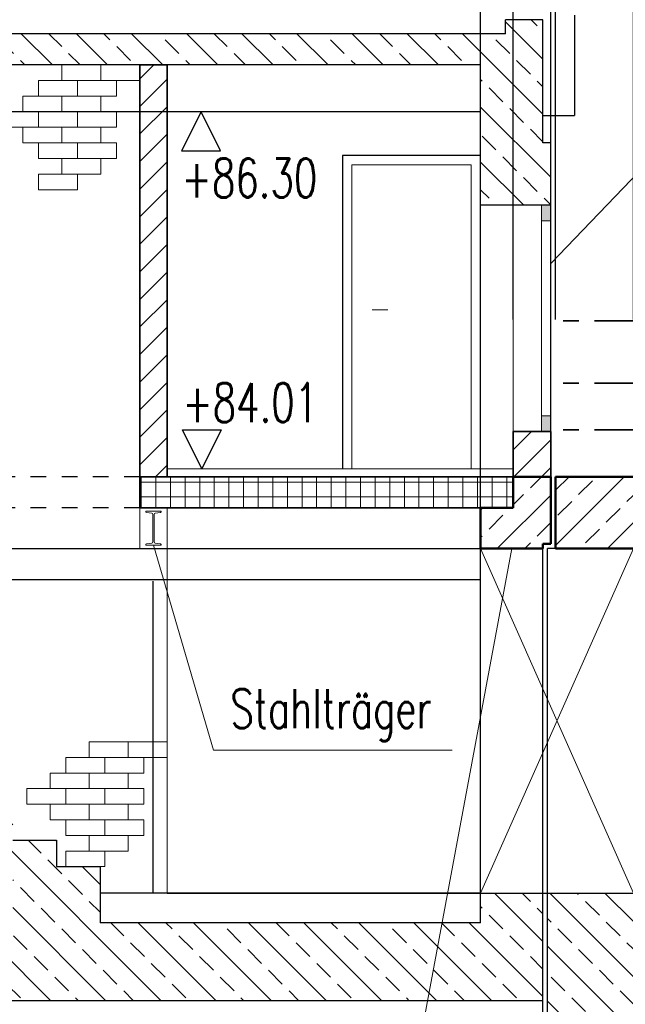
# Model space of a CAD drawing. Header units: millimetres. Extents: x 716 to 905, y 893 to 977.
# Tile 7 of 43: x 750.97 to 754.85, y 957.03 to 963.34. Entities that reach past the tile are written whole.
import ezdxf

# ---------------------------------------------------------------- set-up
doc = ezdxf.new("R2010")
doc.units = ezdxf.units.MM
doc.header["$MEASUREMENT"] = 0
doc.linetypes.add('STRL1', pattern=[0.18, 0.1, -0.08])
doc.linetypes.add('STRP1', pattern=[0.46, 0.25, -0.08, 0.05, -0.08])
for name, color, linetype in [('$AUDIT-BAD-LAYER', 7, 'Continuous'), ('HTSV_P1_BEMA_KONS_X04', 7, 'Continuous'), ('HTSV_P1_PLAN_HKOT', 7, 'Continuous')]:
    doc.layers.add(name, color=color, linetype=linetype)
for name, color, linetype, lineweight in [('HTSV_AC_BFBA_ESTR_G01', 82, 'Continuous', 18), ('HTSV_AC_EGEL_STAL_L03', 20, 'STRP1', 35), ('HTSV_AC_FENS_ALLG_S00', 213, 'Continuous', 13), ('HTSV_AC_FENS_ALLG_T00', 213, 'Continuous', 13), ('HTSV_AC_TUER_ALLG_A00', 213, 'Continuous', 13), ('HTSV_BT_EINB_BTEC_G00', 53, 'Continuous', 13), ('HTSV_BT_EINB_BTEC_G03', 60, 'Continuous', 35), ('HTSV_BT_EINB_BTEC_S00', 53, 'Continuous', 13), ('HTSV_BT_EINB_BTEC_T00', 53, 'Continuous', 13), ('HTSV_BT_EINB_BTEC_T02', 52, 'Continuous', 25), ('HTSV_BT_EINB_BTEC_V02', 52, 'STRL1', 25), ('HTSV_BT_WABB_ALLG_S00', 213, 'Continuous', 13), ('HTSV_BT_WAND_ALMW_A01', 242, 'Continuous', 18), ('HTSV_BT_WAND_ALMW_G03', 20, 'Continuous', 35), ('HTSV_BT_WAND_ALMW_S00', 13, 'Continuous', 13), ('HTSV_BT_WAND_DAEM_A02', 52, 'Continuous', 25), ('HTSV_BT_WAND_STBT_G05', 90, 'Continuous', 50), ('HTSV_BT_WAND_STBT_S00', 93, 'Continuous', 13), ('HTSV_BT_WAND_STBT_T00', 93, 'Continuous', 13), ('HTSV_BT_WBES_ALMW_A02', 12, 'Continuous', 25), ('HTSV_MT_MASH_GEBL_A01', 122, 'Continuous', 18)]:
    doc.layers.add(name, color=color, linetype=linetype, lineweight=lineweight)
doc.styles.add('HTSV', font='romans.shx', dxfattribs={"width": 0.7, "bigfont": 'htsv_01.shx'})
doc.styles.add('HTSV_KONS_BEMASS', font='romans.shx', dxfattribs={"width": 0.7, "bigfont": 'htsv_01.shx'})
doc.styles.get("Standard").update_dxf_attribs({"font": 'romans.shx', "width": 0.8})
doc.dimstyles.new('HTSV_KONS_04', dxfattribs={"dimtxt": 0.25, "dimasz": 0.18, "dimexe": 0.252, "dimexo": 0.0625, "dimgap": 0.1, "dimtad": 1, "dimdec": 3, "dimzin": 4, "dimdsep": 46, "dimtxsty": 'HTSV_KONS_BEMASS', "dimblk": 'ARCHTICK', "dimcen": 0.09, "dimdle": 0.252, "dimclrd": 7, "dimclre": 7, "dimclrt": 7, "dimadec": 0, "dimazin": 0, "dimtfac": 1, "dimtdec": 4, "dimtix": 1, "dimtmove": 2, "dimatfit": 3, "dimfxl": 0, "dimtvp": 1, "dimtolj": 1, "dimtzin": 0, "dimarcsym": 0})
pattern_1 = [(45, (-50, 0), (-0.176776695, 0.176776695), []), (45, (-49.82322, 0), (-0.176776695, 0.176776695), [0.125, -0.0625])]
pattern_2 = [(45, (-50, 0), (-0.088388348, 0.088388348), [])]
pattern_3 = [(135, (-50, 0), (-0.176776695, -0.176776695), []), (135, (-50, 0.17678), (-0.176776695, -0.176776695), [0.125, -0.0625])]

# ---------------------------------------------------------------- blocks, each defined once
blk = doc.blocks.new('HTSVKS2F')
at = {"color": 0, "linetype": 'ByBlock'}
for p, q in [((0, 0), (-0.5, 1)), ((-0.5, 1), (0.5, 1)), ((0.5, 1), (0, 0))]:
    blk.add_line(p, q, dxfattribs=at)
blk.add_attdef('HKTXT', (-0.5, 1.2), '', height=0.4, dxfattribs=at)
blk = doc.blocks.new('_ArchTick')
at = {"layer": 'HTSV_MT_MASH_GEBL_A01', "color": 0, "const_width": 0.15}
blk.add_lwpolyline([(-0.5, -0.5), (0.5, 0.5)], dxfattribs=at)
blk = doc.blocks.new('*D22')
at = {"layer": 'Defpoints', "color": 0}
for p in [(754.906, 974), (754.906, 960.4105), (757.106, 960.4105)]:
    blk.add_point(p, dxfattribs=at)
at = {"layer": 'HTSV_P1_BEMA_KONS_X04', "color": 7, "lineweight": -2}
for p, q in [((754.906, 961.4185), (754.906, 974.252)), ((757.106, 961.4185), (757.106, 974.252)), ((757.358, 974), (754.654, 974))]:
    blk.add_line(p, q, dxfattribs=at)
at = {"layer": 'HTSV_P1_BEMA_KONS_X04', "color": 7, "lineweight": -2, "xscale": 0.18, "yscale": 0.18, "zscale": 0.18, "rotation": 180}
blk.add_blockref('_ArchTick', (754.906, 974), dxfattribs=at)
at = {"layer": 'HTSV_P1_BEMA_KONS_X04', "color": 7, "lineweight": -2, "xscale": 0.18, "yscale": 0.18, "zscale": 0.18}
blk.add_blockref('_ArchTick', (757.106, 974), dxfattribs=at)
at = {"layer": 'HTSV_P1_BEMA_KONS_X04', "color": 7, "insert": (756.006, 974.225), "char_height": 0.25, "attachment_point": 5, "style": 'HTSV_KONS_BEMASS'}
blk.add_mtext('\\A1;2.200', dxfattribs=at)
blk = doc.blocks.new('*D23')
at = {"layer": 'Defpoints', "color": 0}
for p in [(754.406, 974), (754.406, 960.4105), (754.906, 960.4105)]:
    blk.add_point(p, dxfattribs=at)
at = {"layer": 'HTSV_P1_BEMA_KONS_X04', "color": 7, "lineweight": -2}
for p, q in [((754.406, 961.4185), (754.406, 974.252)), ((754.906, 961.4185), (754.906, 974.252)), ((754.406, 974), (754.226, 974)), ((754.906, 974), (754.406, 974)), ((754.906, 974), (755.086, 974))]:
    blk.add_line(p, q, dxfattribs=at)
at = {"layer": 'HTSV_P1_BEMA_KONS_X04', "color": 7, "lineweight": -2, "xscale": 0.18, "yscale": 0.18, "zscale": 0.18}
blk.add_blockref('_ArchTick', (754.406, 974), dxfattribs=at)
at = {"layer": 'HTSV_P1_BEMA_KONS_X04', "color": 7, "lineweight": -2, "xscale": 0.18, "yscale": 0.18, "zscale": 0.18, "rotation": 180}
blk.add_blockref('_ArchTick', (754.906, 974), dxfattribs=at)
at = {"layer": 'HTSV_P1_BEMA_KONS_X04', "color": 7, "insert": (754.656, 974.225), "char_height": 0.25, "attachment_point": 5, "style": 'HTSV_KONS_BEMASS'}
blk.add_mtext('\\A1;.500', dxfattribs=at)
blk = doc.blocks.new('*D24')
at = {"layer": 'Defpoints', "color": 0}
for p in [(754.376, 974), (754.376, 960.4105), (754.406, 960.4105)]:
    blk.add_point(p, dxfattribs=at)
at = {"layer": 'HTSV_P1_BEMA_KONS_X04', "color": 7, "lineweight": -2}
for p, q in [((754.376, 961.4185), (754.376, 974.252)), ((754.406, 961.4185), (754.406, 974.252)), ((754.376, 974), (754.196, 974)), ((754.406, 974), (754.376, 974)), ((754.406, 974), (754.586, 974))]:
    blk.add_line(p, q, dxfattribs=at)
at = {"layer": 'HTSV_P1_BEMA_KONS_X04', "color": 7, "lineweight": -2, "xscale": 0.18, "yscale": 0.18, "zscale": 0.18}
blk.add_blockref('_ArchTick', (754.376, 974), dxfattribs=at)
at = {"layer": 'HTSV_P1_BEMA_KONS_X04', "color": 7, "lineweight": -2, "xscale": 0.18, "yscale": 0.18, "zscale": 0.18, "rotation": 180}
blk.add_blockref('_ArchTick', (754.406, 974), dxfattribs=at)
at = {"layer": 'HTSV_P1_BEMA_KONS_X04', "color": 7, "insert": (754.3708, 973.5604), "char_height": 0.25, "attachment_point": 5, "style": 'HTSV_KONS_BEMASS'}
blk.add_mtext('\\A1;.030', dxfattribs=at)
blk = doc.blocks.new('*D25')
at = {"layer": 'Defpoints', "color": 0}
for p in [(754.136, 974), (754.136, 960.4105), (754.376, 960.4105)]:
    blk.add_point(p, dxfattribs=at)
at = {"layer": 'HTSV_P1_BEMA_KONS_X04', "color": 7, "lineweight": -2}
for p, q in [((754.136, 961.4185), (754.136, 974.252)), ((754.376, 961.4185), (754.376, 974.252)), ((754.136, 974), (753.956, 974)), ((754.376, 974), (754.136, 974)), ((754.376, 974), (754.556, 974))]:
    blk.add_line(p, q, dxfattribs=at)
at = {"layer": 'HTSV_P1_BEMA_KONS_X04', "color": 7, "lineweight": -2, "xscale": 0.18, "yscale": 0.18, "zscale": 0.18}
blk.add_blockref('_ArchTick', (754.136, 974), dxfattribs=at)
at = {"layer": 'HTSV_P1_BEMA_KONS_X04', "color": 7, "lineweight": -2, "xscale": 0.18, "yscale": 0.18, "zscale": 0.18, "rotation": 180}
blk.add_blockref('_ArchTick', (754.376, 974), dxfattribs=at)
at = {"layer": 'HTSV_P1_BEMA_KONS_X04', "color": 7, "insert": (754.256, 974.225), "char_height": 0.25, "attachment_point": 5, "style": 'HTSV_KONS_BEMASS'}
blk.add_mtext('\\A1;.240', dxfattribs=at)
blk = doc.blocks.new('*D26')
at = {"layer": 'Defpoints', "color": 0}
for p in [(753.926, 974), (754.136, 960.4105), (753.926, 960.2105)]:
    blk.add_point(p, dxfattribs=at)
at = {"layer": 'HTSV_P1_BEMA_KONS_X04', "color": 7, "lineweight": -2}
for p, q in [((753.926, 961.2185), (753.926, 974.252)), ((754.136, 961.4185), (754.136, 974.252)), ((754.388, 974), (753.674, 974))]:
    blk.add_line(p, q, dxfattribs=at)
at = {"layer": 'HTSV_P1_BEMA_KONS_X04', "color": 7, "lineweight": -2, "xscale": 0.18, "yscale": 0.18, "zscale": 0.18, "rotation": 180}
blk.add_blockref('_ArchTick', (753.926, 974), dxfattribs=at)
at = {"layer": 'HTSV_P1_BEMA_KONS_X04', "color": 7, "lineweight": -2, "xscale": 0.18, "yscale": 0.18, "zscale": 0.18}
blk.add_blockref('_ArchTick', (754.136, 974), dxfattribs=at)
at = {"layer": 'HTSV_P1_BEMA_KONS_X04', "color": 7, "insert": (753.6069, 974.2323), "char_height": 0.25, "attachment_point": 5, "style": 'HTSV_KONS_BEMASS'}
blk.add_mtext('\\A1;.210', dxfattribs=at)
blk = doc.blocks.new('*D27')
at = {"layer": 'Defpoints', "color": 0}
for p in [(746.426, 974), (746.426, 960.2105), (753.926, 960.2105)]:
    blk.add_point(p, dxfattribs=at)
at = {"layer": 'HTSV_P1_BEMA_KONS_X04', "color": 7, "lineweight": -2}
for p, q in [((746.426, 961.2185), (746.426, 974.252)), ((753.926, 961.2185), (753.926, 974.252)), ((754.178, 974), (746.174, 974))]:
    blk.add_line(p, q, dxfattribs=at)
at = {"layer": 'HTSV_P1_BEMA_KONS_X04', "color": 7, "lineweight": -2, "xscale": 0.18, "yscale": 0.18, "zscale": 0.18, "rotation": 180}
blk.add_blockref('_ArchTick', (746.426, 974), dxfattribs=at)
at = {"layer": 'HTSV_P1_BEMA_KONS_X04', "color": 7, "lineweight": -2, "xscale": 0.18, "yscale": 0.18, "zscale": 0.18}
blk.add_blockref('_ArchTick', (753.926, 974), dxfattribs=at)
at = {"layer": 'HTSV_P1_BEMA_KONS_X04', "color": 7, "insert": (750.176, 974.225), "char_height": 0.25, "attachment_point": 5, "style": 'HTSV_KONS_BEMASS'}
blk.add_mtext('\\A1;7.500', dxfattribs=at)
blk = doc.blocks.new('*D31')
at = {"layer": 'Defpoints', "color": 0}
for p in [(746.426, 957.5505), (753.926, 957.5505), (753.926, 952)]:
    blk.add_point(p, dxfattribs=at)
at = {"layer": 'HTSV_P1_BEMA_KONS_X04', "color": 7, "lineweight": -2}
for p, q in [((746.426, 956.5425), (746.426, 951.748)), ((753.926, 956.5425), (753.926, 951.748)), ((746.174, 952), (754.178, 952))]:
    blk.add_line(p, q, dxfattribs=at)
at = {"layer": 'HTSV_P1_BEMA_KONS_X04', "color": 7, "lineweight": -2, "xscale": 0.18, "yscale": 0.18, "zscale": 0.18, "rotation": 180}
blk.add_blockref('_ArchTick', (746.426, 952), dxfattribs=at)
at = {"layer": 'HTSV_P1_BEMA_KONS_X04', "color": 7, "lineweight": -2, "xscale": 0.18, "yscale": 0.18, "zscale": 0.18}
blk.add_blockref('_ArchTick', (753.926, 952), dxfattribs=at)
at = {"layer": 'HTSV_P1_BEMA_KONS_X04', "color": 7, "insert": (750.176, 952.225), "char_height": 0.25, "attachment_point": 5, "style": 'HTSV_KONS_BEMASS'}
blk.add_mtext('\\A1;7.500', dxfattribs=at)
blk = doc.blocks.new('*D32')
at = {"layer": 'Defpoints', "color": 0}
for p in [(754.326, 957.7405), (753.926, 957.5505), (754.326, 952)]:
    blk.add_point(p, dxfattribs=at)
at = {"layer": 'HTSV_P1_BEMA_KONS_X04', "color": 7, "lineweight": -2}
for p, q in [((754.326, 956.7325), (754.326, 951.748)), ((753.926, 956.5425), (753.926, 951.748)), ((753.926, 952), (753.746, 952)), ((753.926, 952), (754.326, 952)), ((754.326, 952), (754.506, 952))]:
    blk.add_line(p, q, dxfattribs=at)
at = {"layer": 'HTSV_P1_BEMA_KONS_X04', "color": 7, "lineweight": -2, "xscale": 0.18, "yscale": 0.18, "zscale": 0.18}
blk.add_blockref('_ArchTick', (753.926, 952), dxfattribs=at)
at = {"layer": 'HTSV_P1_BEMA_KONS_X04', "color": 7, "lineweight": -2, "xscale": 0.18, "yscale": 0.18, "zscale": 0.18, "rotation": 180}
blk.add_blockref('_ArchTick', (754.326, 952), dxfattribs=at)
at = {"layer": 'HTSV_P1_BEMA_KONS_X04', "color": 7, "insert": (754.126, 952.225), "char_height": 0.25, "attachment_point": 5, "style": 'HTSV_KONS_BEMASS'}
blk.add_mtext('\\A1;.400', dxfattribs=at)
blk = doc.blocks.new('*D33')
at = {"layer": 'Defpoints', "color": 0}
for p in [(754.326, 957.7405), (754.356, 957.7405), (754.356, 952)]:
    blk.add_point(p, dxfattribs=at)
at = {"layer": 'HTSV_P1_BEMA_KONS_X04', "color": 7, "lineweight": -2}
for p, q in [((754.326, 956.7325), (754.326, 951.748)), ((754.356, 956.7325), (754.356, 951.748)), ((754.326, 952), (754.146, 952)), ((754.326, 952), (754.356, 952)), ((754.356, 952), (754.536, 952))]:
    blk.add_line(p, q, dxfattribs=at)
at = {"layer": 'HTSV_P1_BEMA_KONS_X04', "color": 7, "lineweight": -2, "xscale": 0.18, "yscale": 0.18, "zscale": 0.18}
blk.add_blockref('_ArchTick', (754.326, 952), dxfattribs=at)
at = {"layer": 'HTSV_P1_BEMA_KONS_X04', "color": 7, "lineweight": -2, "xscale": 0.18, "yscale": 0.18, "zscale": 0.18, "rotation": 180}
blk.add_blockref('_ArchTick', (754.356, 952), dxfattribs=at)
at = {"layer": 'HTSV_P1_BEMA_KONS_X04', "color": 7, "insert": (754.3369, 951.4351), "char_height": 0.25, "attachment_point": 5, "style": 'HTSV_KONS_BEMASS'}
blk.add_mtext('\\A1;.030', dxfattribs=at)
blk = doc.blocks.new('*D34')
at = {"layer": 'Defpoints', "color": 0}
for p in [(754.356, 957.7405), (754.906, 957.2405), (754.906, 952)]:
    blk.add_point(p, dxfattribs=at)
at = {"layer": 'HTSV_P1_BEMA_KONS_X04', "color": 7, "lineweight": -2}
for p, q in [((754.356, 956.7325), (754.356, 951.748)), ((754.906, 956.2325), (754.906, 951.748)), ((754.356, 952), (754.176, 952)), ((754.356, 952), (754.906, 952)), ((754.906, 952), (755.086, 952))]:
    blk.add_line(p, q, dxfattribs=at)
at = {"layer": 'HTSV_P1_BEMA_KONS_X04', "color": 7, "lineweight": -2, "xscale": 0.18, "yscale": 0.18, "zscale": 0.18}
blk.add_blockref('_ArchTick', (754.356, 952), dxfattribs=at)
at = {"layer": 'HTSV_P1_BEMA_KONS_X04', "color": 7, "lineweight": -2, "xscale": 0.18, "yscale": 0.18, "zscale": 0.18, "rotation": 180}
blk.add_blockref('_ArchTick', (754.906, 952), dxfattribs=at)
at = {"layer": 'HTSV_P1_BEMA_KONS_X04', "color": 7, "insert": (754.631, 952.225), "char_height": 0.25, "attachment_point": 5, "style": 'HTSV_KONS_BEMASS'}
blk.add_mtext('\\A1;.550', dxfattribs=at)
blk = doc.blocks.new('*D35')
at = {"layer": 'Defpoints', "color": 0}
for p in [(754.906, 957.2405), (757.106, 957.2405), (757.106, 952)]:
    blk.add_point(p, dxfattribs=at)
at = {"layer": 'HTSV_P1_BEMA_KONS_X04', "color": 7, "lineweight": -2}
for p, q in [((754.906, 956.2325), (754.906, 951.748)), ((757.106, 956.2325), (757.106, 951.748)), ((754.654, 952), (757.358, 952))]:
    blk.add_line(p, q, dxfattribs=at)
at = {"layer": 'HTSV_P1_BEMA_KONS_X04', "color": 7, "lineweight": -2, "xscale": 0.18, "yscale": 0.18, "zscale": 0.18, "rotation": 180}
blk.add_blockref('_ArchTick', (754.906, 952), dxfattribs=at)
at = {"layer": 'HTSV_P1_BEMA_KONS_X04', "color": 7, "lineweight": -2, "xscale": 0.18, "yscale": 0.18, "zscale": 0.18}
blk.add_blockref('_ArchTick', (757.106, 952), dxfattribs=at)
at = {"layer": 'HTSV_P1_BEMA_KONS_X04', "color": 7, "insert": (756.006, 952.225), "char_height": 0.25, "attachment_point": 5, "style": 'HTSV_KONS_BEMASS'}
blk.add_mtext('\\A1;2.200', dxfattribs=at)
blk = doc.blocks.new('tuer885201')
for p, q in [((0.885, 2.01), (0, 2.01)), ((0, 0), (0, 2.01)), ((0.885, 0), (0.885, 2.01)), ((0.825, 1.95), (0.06, 1.95)), ((0.06, 0), (0.06, 1.95)), ((0.825, 0), (0.825, 1.95)), ((0.29, 1.02), (0.19, 1.02)), ((0.885, 0), (0, 0))]:
    blk.add_line(p, q)
blk = doc.blocks.new('HTSV_STAP_IXX_XTD_220')
at = {"color": 0, "linetype": 'ByBlock'}
blk.add_lwpolyline([(0.049, 0), (0.049, 0.0045, 0.374036), (0.0448, 0.0094), (0.011, 0.0141, -0.374036), (0.0041, 0.0221), (0.0041, 0.1979, -0.374036), (0.011, 0.2059), (0.0448, 0.2106, 0.374036), (0.049, 0.2155), (0.049, 0.22), (-0.049, 0.22), (-0.049, 0.2155, 0.374036), (-0.0448, 0.2106), (-0.011, 0.2059, -0.374036), (-0.0041, 0.1979), (-0.0041, 0.0221, -0.374036), (-0.011, 0.0141), (-0.0448, 0.0094, 0.374036), (-0.049, 0.0045), (-0.049, 0)], format="xyb", close=True, dxfattribs=at)
blk = doc.blocks.new('MAUER')
for p, q in [((0.00004, 0.4999), (0.00004, 0.3999)), ((0.00004, 0.4999), (0.25004, 0.4999)), ((0.25004, 0.4999), (0.25004, 0.3999)), ((-0.14996, 0.3999), (-0.14996, 0.2999)), ((-0.14996, 0.3999), (0.10004, 0.3999)), ((0.10004, 0.3999), (0.10004, 0.2999)), ((0.10004, 0.3999), (0.25004, 0.3999)), ((-0.24996, 0.2999), (-0.24996, 0.1999)), ((-0.24996, 0.2999), (0.00004, 0.2999)), ((0.00004, 0.2999), (0.00004, 0.1999)), ((0.00004, 0.2999), (0.25004, 0.2999)), ((0.25004, 0.2999), (0.25004, 0.1999)), ((-0.24996, 0.1999), (-0.14996, 0.1999)), ((0.10004, 0.1999), (-0.14996, 0.1999)), ((-0.14996, 0.1999), (-0.14996, 0.0999)), ((0.10004, 0.1999), (0.10004, 0.0999)), ((0.10004, 0.1999), (0.25004, 0.1999)), ((0.25004, 0.1999), (0.35004, 0.1999)), ((0.35004, 0.1999), (0.35004, 0.0999)), ((-0.24996, 0.0999), (-0.14996, 0.0999)), ((-0.24996, 0.0999), (-0.24996, -0.0001)), ((-0.14996, 0.0999), (0.00004, 0.0999)), ((0.00004, 0.0999), (0.00004, -0.0001)), ((0.00004, 0.0999), (0.25004, 0.0999)), ((0.25004, 0.0999), (0.25004, -0.0001)), ((0.25004, 0.0999), (0.35004, 0.0999)), ((0.35004, 0.0999), (0.50004, 0.0999)), ((0.50004, 0.0999), (0.50004, -0.0001)), ((-0.24996, -0.0001), (0.00004, -0.0001)), ((-0.14996, -0.0001), (-0.14996, -0.1001)), ((0.00004, -0.0001), (0.25004, -0.0001)), ((0.10004, -0.0001), (0.10004, -0.1001)), ((0.25004, -0.0001), (0.50004, -0.0001)), ((0.35004, -0.0001), (0.35004, -0.1001)), ((-0.24996, -0.1001), (-0.14996, -0.1001)), ((-0.24996, -0.1001), (-0.24996, -0.2001)), ((-0.14996, -0.1001), (0.10004, -0.1001)), ((0.00004, -0.1001), (0.00004, -0.2001)), ((0.10004, -0.1001), (0.25004, -0.1001)), ((0.25004, -0.1001), (0.25004, -0.2001)), ((0.25004, -0.1001), (0.35004, -0.1001)), ((-0.39996, -0.2001), (-0.24996, -0.2001)), ((-0.39996, -0.2001), (-0.39996, -0.3001)), ((-0.24996, -0.2001), (0.00004, -0.2001)), ((-0.14996, -0.2001), (-0.14996, -0.3001)), ((0.00004, -0.2001), (0.25004, -0.2001)), ((0.10004, -0.2001), (0.10004, -0.3001)), ((-0.39996, -0.3001), (-0.14996, -0.3001)), ((-0.14996, -0.3001), (0.10004, -0.3001))]:
    blk.add_line(p, q)
blk = doc.blocks.new('*D57')
at = {"layer": 'Defpoints', "color": 0}
for p in [(751.741, 973), (747.751, 963.0505), (751.741, 963.0505)]:
    blk.add_point(p, dxfattribs=at)
at = {"layer": 'HTSV_P1_BEMA_KONS_X04', "color": 7, "lineweight": -2}
for p, q in [((747.751, 963.7305), (747.751, 973.252)), ((751.741, 963.7305), (751.741, 973.252)), ((747.499, 973), (751.993, 973))]:
    blk.add_line(p, q, dxfattribs=at)
at = {"layer": 'HTSV_P1_BEMA_KONS_X04', "color": 7, "lineweight": -2, "xscale": 0.18, "yscale": 0.18, "zscale": 0.18, "rotation": 180}
blk.add_blockref('_ArchTick', (747.751, 973), dxfattribs=at)
at = {"layer": 'HTSV_P1_BEMA_KONS_X04', "color": 7, "lineweight": -2, "xscale": 0.18, "yscale": 0.18, "zscale": 0.18}
blk.add_blockref('_ArchTick', (751.741, 973), dxfattribs=at)
at = {"layer": 'HTSV_P1_BEMA_KONS_X04', "color": 7, "insert": (749.746, 973.225), "char_height": 0.25, "attachment_point": 5, "style": 'HTSV_KONS_BEMASS'}
blk.add_mtext('\\A1;3.990', dxfattribs=at)
blk = doc.blocks.new('*D58')
at = {"layer": 'Defpoints', "color": 0}
for p in [(751.916, 973), (751.741, 963.0505), (751.916, 963.0505)]:
    blk.add_point(p, dxfattribs=at)
at = {"layer": 'HTSV_P1_BEMA_KONS_X04', "color": 7, "lineweight": -2}
for p, q in [((751.741, 963.7305), (751.741, 973.252)), ((751.916, 963.7305), (751.916, 973.252)), ((751.741, 973), (751.561, 973)), ((751.741, 973), (751.916, 973)), ((751.916, 973), (752.096, 973))]:
    blk.add_line(p, q, dxfattribs=at)
at = {"layer": 'HTSV_P1_BEMA_KONS_X04', "color": 7, "lineweight": -2, "xscale": 0.18, "yscale": 0.18, "zscale": 0.18}
blk.add_blockref('_ArchTick', (751.741, 973), dxfattribs=at)
at = {"layer": 'HTSV_P1_BEMA_KONS_X04', "color": 7, "lineweight": -2, "xscale": 0.18, "yscale": 0.18, "zscale": 0.18, "rotation": 180}
blk.add_blockref('_ArchTick', (751.916, 973), dxfattribs=at)
at = {"layer": 'HTSV_P1_BEMA_KONS_X04', "color": 7, "insert": (751.8285, 973.225), "char_height": 0.25, "attachment_point": 5, "style": 'HTSV_KONS_BEMASS'}
blk.add_mtext('\\A1;.175', dxfattribs=at)
blk = doc.blocks.new('*D59')
at = {"layer": 'Defpoints', "color": 0}
for p in [(753.926, 973), (751.916, 963.0505), (753.926, 963.0505)]:
    blk.add_point(p, dxfattribs=at)
at = {"layer": 'HTSV_P1_BEMA_KONS_X04', "color": 7, "lineweight": -2}
for p, q in [((751.916, 963.7305), (751.916, 973.252)), ((753.926, 963.7305), (753.926, 973.252)), ((751.664, 973), (754.178, 973))]:
    blk.add_line(p, q, dxfattribs=at)
at = {"layer": 'HTSV_P1_BEMA_KONS_X04', "color": 7, "lineweight": -2, "xscale": 0.18, "yscale": 0.18, "zscale": 0.18, "rotation": 180}
blk.add_blockref('_ArchTick', (751.916, 973), dxfattribs=at)
at = {"layer": 'HTSV_P1_BEMA_KONS_X04', "color": 7, "lineweight": -2, "xscale": 0.18, "yscale": 0.18, "zscale": 0.18}
blk.add_blockref('_ArchTick', (753.926, 973), dxfattribs=at)
at = {"layer": 'HTSV_P1_BEMA_KONS_X04', "color": 7, "insert": (752.921, 973.225), "char_height": 0.25, "attachment_point": 5, "style": 'HTSV_KONS_BEMASS'}
blk.add_mtext('\\A1;2.010', dxfattribs=at)

msp = doc.modelspace()

# ---------------------------------------------------------------- hatches: boundary and pattern name
at = {"layer": '$AUDIT-BAD-LAYER'}
h = msp.add_hatch(dxfattribs=at)
h.set_pattern_fill('ANSI33', color=256, angle=90, style=0)
h.set_pattern_definition(pattern_3)
h.paths.add_polyline_path([(753.926, 962.1505), (754.376, 962.1505), (754.376, 962.5505), (754.326, 962.5505), (754.326, 963.3405), (754.086, 963.3405), (754.086, 963.2505), (746.266, 963.2505), (746.266, 963.3405), (746.026, 963.3405), (746.026, 962.5505), (745.976, 962.5505), (745.976, 962.1505), (746.426, 962.1505), (746.426, 963.0505), (753.926, 963.0505)])
h = msp.add_hatch(dxfattribs=at)
h.set_pattern_fill('ANSI33', color=256, angle=90, style=0)
h.set_pattern_definition(pattern_3)
h.paths.add_polyline_path([(753.926, 962.1505), (754.376, 962.1505), (754.376, 962.5505), (754.326, 962.5505), (754.326, 963.3405), (754.086, 963.3405), (754.086, 963.2505), (746.266, 963.2505), (746.266, 963.3405), (746.026, 963.3405), (746.026, 962.5505), (745.976, 962.5505), (745.976, 962.1505), (746.426, 962.1505), (746.426, 963.0505), (753.926, 963.0505)])
h = msp.add_hatch(dxfattribs=at)
h.set_pattern_fill('ANSI33', color=256, angle=90, style=0)
h.set_pattern_definition(pattern_3)
h.paths.add_polyline_path([(754.326, 957.0505), (754.326, 957.7405), (753.926, 957.7405), (753.926, 957.5505), (751.486, 957.5505), (751.486, 957.9105), (751.206, 957.9105), (751.206, 958.0805), (750.926, 958.0805), (750.926, 958.2505), (750.646, 958.2505), (750.646, 958.4205), (750.366, 958.4205), (750.366, 958.5905), (750.086, 958.5905), (750.086, 958.7605), (749.806, 958.7605), (749.806, 958.9305), (749.526, 958.9305), (749.526, 959.1005), (749.246, 959.1005), (749.246, 959.2705), (748.966, 959.2705), (748.966, 959.4405), (748.686, 959.4405), (748.686, 959.6105), (748.406, 959.6105), (748.406, 959.7805), (748.126, 959.7805), (748.126, 959.9505), (746.026, 959.9505), (746.026, 959.9305), (745.226, 959.9305), (745.226, 959.8805), (745.276, 959.8805), (745.276, 959.7005), (746.026, 959.7005), (746.026, 957.0505)])
h.paths.add_polyline_path([(746.426, 957.5505), (746.426, 959.7505), (747.726, 959.7505), (747.726, 959.6505), (747.9547, 959.6505), (750.926, 957.8465), (750.926, 957.5505)], flags=16)
h = msp.add_hatch(dxfattribs=at)
h.set_pattern_fill('ANSI33', color=256, angle=90, style=0)
h.set_pattern_definition(pattern_3)
h.paths.add_polyline_path([(754.326, 957.0505), (754.326, 957.7405), (753.926, 957.7405), (753.926, 957.5505), (751.486, 957.5505), (751.486, 957.9105), (751.206, 957.9105), (751.206, 958.0805), (750.926, 958.0805), (750.926, 958.2505), (750.646, 958.2505), (750.646, 958.4205), (750.366, 958.4205), (750.366, 958.5905), (750.086, 958.5905), (750.086, 958.7605), (749.806, 958.7605), (749.806, 958.9305), (749.526, 958.9305), (749.526, 959.1005), (749.246, 959.1005), (749.246, 959.2705), (748.966, 959.2705), (748.966, 959.4405), (748.686, 959.4405), (748.686, 959.6105), (748.406, 959.6105), (748.406, 959.7805), (748.126, 959.7805), (748.126, 959.9505), (746.026, 959.9505), (746.026, 959.9305), (745.226, 959.9305), (745.226, 959.8805), (745.276, 959.8805), (745.276, 959.7005), (746.026, 959.7005), (746.026, 957.0505)])
h.paths.add_polyline_path([(746.426, 957.5505), (746.426, 959.7505), (747.726, 959.7505), (747.726, 959.6505), (747.9547, 959.6505), (750.926, 957.8465), (750.926, 957.5505)], flags=16)
h = msp.add_hatch(dxfattribs=at)
h.set_pattern_fill('ANSI33', color=256, angle=90, style=0)
h.set_pattern_definition(pattern_3)
h.paths.add_polyline_path([(757.106, 955.0505), (756.106, 955.0505), (756.106, 956.5005), (755.906, 956.5005), (755.906, 955.0505), (754.906, 955.0505), (754.906, 957.7405), (754.356, 957.7405), (754.356, 954.5005), (757.656, 954.5005), (757.656, 959.5505), (757.506, 959.5505), (757.506, 959.9505), (757.106, 959.9505)])
h = msp.add_hatch(dxfattribs=at)
h.set_pattern_fill('ANSI33', color=256, angle=90, style=0)
h.set_pattern_definition(pattern_3)
h.paths.add_polyline_path([(757.106, 955.0505), (756.106, 955.0505), (756.106, 956.5005), (755.906, 956.5005), (755.906, 955.0505), (754.906, 955.0505), (754.906, 957.7405), (754.356, 957.7405), (754.356, 954.5005), (757.656, 954.5005), (757.656, 959.5505), (757.506, 959.5505), (757.506, 959.9505), (757.106, 959.9505)])
at = {"layer": 'HTSV_AC_FENS_ALLG_S00'}
h = msp.add_hatch(color=256, dxfattribs=at)
h.paths.add_polyline_path([(754.316, 962.0505), (754.376, 962.0505), (754.376, 962.1505), (754.316, 962.1505)])
h.paths.add_polyline_path([(754.316, 960.7005), (754.376, 960.7005), (754.376, 960.8005), (754.316, 960.8005)])
at = {"layer": 'HTSV_BT_EINB_BTEC_S00'}
h = msp.add_hatch(dxfattribs=at)
h.set_pattern_fill('NET', color=256, scale=0.75, style=0)
h.set_pattern_definition([(0, (-50, 0), (0, 0.09375), []), (90, (-50, 0), (-0.09375, 6e-18), [])])
h.paths.add_polyline_path([(751.741, 960.4105), (751.741, 960.2105), (753.926, 960.2105), (754.136, 960.2105), (754.136, 960.4105)])
at = {"layer": 'HTSV_BT_WAND_ALMW_S00'}
h = msp.add_hatch(dxfattribs=at)
h.set_pattern_fill('ANSI31', color=256, style=0)
h.set_pattern_definition(pattern_2)
h.paths.add_polyline_path([(751.741, 960.4105), (751.916, 960.4105), (751.916, 963.0505), (751.741, 963.0505), (751.741, 962.9505)])
h = msp.add_hatch(dxfattribs=at)
h.set_pattern_fill('ANSI31', color=256, style=0)
h.set_pattern_definition(pattern_2)
h.paths.add_polyline_path([(754.376, 960.7005), (754.136, 960.7005), (754.136, 960.4105), (754.376, 960.4105)])
at = {"layer": 'HTSV_BT_WAND_STBT_S00'}
h = msp.add_hatch(dxfattribs=at)
h.set_pattern_fill('ANSI33', color=256, style=0)
h.set_pattern_definition(pattern_1)
h.paths.add_polyline_path([(754.326, 959.9505), (754.326, 959.9805), (754.376, 959.9805), (754.376, 960.4105), (754.136, 960.4105), (754.136, 960.2105), (753.926, 960.2105), (753.926, 959.9505)])
h = msp.add_hatch(dxfattribs=at)
h.set_pattern_fill('ANSI33', color=256, style=0)
h.set_pattern_definition(pattern_1)
h.paths.add_polyline_path([(757.106, 959.9505), (757.506, 959.9505), (757.506, 960.4105), (757.106, 960.4105)])
h.paths.add_polyline_path([(754.406, 960.4105), (754.406, 959.9505), (754.906, 959.9505), (754.906, 960.4105)])

# ---------------------------------------------------------------- linework, layer by layer
at = {"layer": '$AUDIT-BAD-LAYER'}
for p, q in [((754.326, 963.3405), (754.086, 963.3405)), ((754.086, 963.2505), (754.086, 963.3405)), ((754.326, 963.3405), (754.086, 963.3405)), ((754.086, 963.2505), (754.086, 963.3405)), ((754.326, 962.5505), (754.326, 963.3405)), ((754.326, 962.5505), (754.326, 963.3405)), ((754.528, 963.369), (754.528, 962.7273)), ((754.528, 963.369), (754.528, 962.7273)), ((754.086, 963.2505), (746.266, 963.2505)), ((754.086, 963.2505), (746.266, 963.2505)), ((753.926, 963.0505), (746.426, 963.0505)), ((753.926, 963.0505), (746.426, 963.0505)), ((753.926, 962.1505), (753.926, 963.0505)), ((753.926, 962.1505), (753.926, 963.0505)), ((751.916, 962.7505), (746.426, 962.7505)), ((751.916, 962.7505), (746.426, 962.7505)), ((753.926, 962.7505), (751.916, 962.7505)), ((753.926, 962.7505), (751.916, 962.7505)), ((754.326, 962.7273), (754.528, 962.7273)), ((754.326, 962.7273), (754.528, 962.7273)), ((754.376, 962.5505), (754.326, 962.5505)), ((754.376, 962.5505), (754.326, 962.5505)), ((754.376, 962.1505), (754.376, 962.5505)), ((754.376, 962.1505), (754.376, 962.5505)), ((754.376, 962.1505), (753.926, 962.1505)), ((753.926, 959.9505), (753.926, 962.1505)), ((754.376, 962.1505), (753.926, 962.1505)), ((753.926, 959.9505), (753.926, 962.1505)), ((754.376, 959.9805), (754.376, 962.1505)), ((754.376, 959.9805), (754.376, 962.1505)), ((748.126, 959.9505), (751.916, 959.9505)), ((748.126, 959.9505), (751.916, 959.9505)), ((751.916, 959.9505), (753.926, 959.9505)), ((751.916, 959.9505), (753.926, 959.9505)), ((754.326, 959.9505), (753.926, 959.9505)), ((753.926, 957.7405), (753.926, 959.9505)), ((754.326, 959.9505), (753.926, 959.9505)), ((753.926, 957.7405), (753.926, 959.9505)), ((754.376, 959.9805), (754.326, 959.9805)), ((754.326, 959.9805), (754.326, 959.9505)), ((754.376, 959.9805), (754.326, 959.9805)), ((754.326, 959.9805), (754.326, 959.9505)), ((754.326, 957.7405), (754.326, 959.9505)), ((754.326, 957.7405), (754.326, 959.9505)), ((754.906, 959.9505), (754.356, 959.9505)), ((754.356, 957.7405), (754.356, 959.9505)), ((754.906, 959.9505), (754.356, 959.9505)), ((754.356, 957.7405), (754.356, 959.9505)), ((748.406, 959.7505), (753.926, 959.7505)), ((748.406, 959.7505), (753.926, 959.7505)), ((751.826, 957.7405), (751.826, 959.7405)), ((751.826, 957.7405), (751.826, 959.7405)), ((753.926, 959.7405), (753.926, 959.7505)), ((753.926, 959.7405), (753.926, 959.7505)), ((750.926, 958.0805), (751.206, 958.0805)), ((750.926, 958.0805), (751.206, 958.0805)), ((751.206, 958.0805), (751.206, 957.9105)), ((751.206, 958.0805), (751.206, 957.9105)), ((751.206, 957.9105), (751.486, 957.9105)), ((751.206, 957.9105), (751.486, 957.9105)), ((751.486, 957.9105), (751.486, 957.5505)), ((751.486, 957.9105), (751.486, 957.5505)), ((753.926, 957.7405), (751.486, 957.7405)), ((753.926, 957.7405), (751.486, 957.7405)), ((753.926, 957.5505), (753.926, 957.7405)), ((753.926, 957.7405), (754.906, 957.7405)), ((753.926, 957.5505), (753.926, 957.7405)), ((753.926, 957.7405), (754.906, 957.7405)), ((754.326, 957.0505), (754.326, 957.7405)), ((754.326, 957.0505), (754.326, 957.7405)), ((754.356, 954.5005), (754.356, 957.7405)), ((754.356, 954.5005), (754.356, 957.7405)), ((753.926, 957.5505), (751.486, 957.5505)), ((753.926, 957.5505), (751.486, 957.5505)), ((754.326, 957.0505), (746.026, 957.0505)), ((754.326, 957.0505), (746.026, 957.0505)), ((754.326, 956.9505), (754.326, 957.0505)), ((754.326, 956.9505), (754.326, 957.0505))]:
    msp.add_line(p, q, dxfattribs=at)
at = {"layer": 'HTSV_AC_BFBA_ESTR_G01'}
msp.add_line((751.916, 960.4605), (754.136, 960.4605), dxfattribs=at)
at = {"layer": 'HTSV_AC_EGEL_STAL_L03'}
for p, q in [((754.906, 961.4105), (754.376, 961.4105)), ((754.906, 961.0105), (754.376, 961.0105)), ((754.906, 960.7105), (754.376, 960.7105))]:
    msp.add_line(p, q, dxfattribs=at)
at = {"layer": 'HTSV_AC_FENS_ALLG_S00'}
for p, q in [((754.316, 962.1505), (754.316, 960.7005)), ((754.316, 962.1505), (754.376, 962.1505)), ((754.376, 960.7005), (754.376, 962.1505)), ((754.376, 962.1505), (754.376, 960.7005)), ((754.316, 962.0505), (754.376, 962.0505)), ((754.316, 960.8005), (754.376, 960.8005)), ((754.316, 960.7005), (754.376, 960.7005))]:
    msp.add_line(p, q, dxfattribs=at)
at = {"layer": 'HTSV_AC_FENS_ALLG_T00'}
msp.add_line((756.9267, 964.4304), (754.376, 961.7782), dxfattribs=at)
at = {"layer": 'HTSV_BT_EINB_BTEC_G03'}
for p, q in [((751.741, 960.4105), (754.136, 960.4105)), ((751.741, 960.4105), (751.741, 960.2105)), ((751.741, 960.2105), (753.926, 960.2105))]:
    msp.add_line(p, q, dxfattribs=at)
at = {"layer": 'HTSV_BT_EINB_BTEC_T00'}
for q in [(751.8285, 959.9705), (753.7448, 958.6578)]:
    msp.add_line((752.2128, 958.6578), q, dxfattribs=at)
at = {"layer": 'HTSV_BT_EINB_BTEC_V02'}
for p, q in [((751.741, 960.4105), (746.216, 960.4105)), ((751.741, 960.2105), (746.426, 960.2105))]:
    msp.add_line(p, q, dxfattribs=at)
at = {"layer": 'HTSV_BT_WABB_ALLG_S00'}
for p, q in [((753.926, 957.7405), (754.906, 959.9505)), ((753.926, 959.9505), (754.906, 957.7405))]:
    msp.add_line(p, q, dxfattribs=at)
at = {"layer": 'HTSV_BT_WAND_ALMW_A01'}
for p, q in [((751.741, 962.2105), (751.741, 961.9505)), ((754.136, 960.7005), (754.136, 962.1505)), ((754.376, 962.1505), (754.151, 962.1505)), ((751.741, 959.9505), (751.741, 960.2105)), ((751.916, 960.2105), (751.916, 957.7405)), ((751.741, 959.9505), (751.916, 959.9505))]:
    msp.add_line(p, q, dxfattribs=at)
at = {"layer": 'HTSV_BT_WAND_ALMW_G03'}
for p, q in [((751.741, 960.4105), (751.741, 963.0505)), ((751.916, 963.0505), (751.741, 963.0505)), ((751.916, 960.4105), (751.916, 963.0505)), ((754.376, 960.7005), (754.136, 960.7005)), ((754.136, 960.7005), (754.136, 960.4105)), ((754.376, 960.7005), (754.376, 960.4105)), ((754.136, 960.4105), (754.376, 960.4105))]:
    msp.add_line(p, q, dxfattribs=at)
at = {"layer": 'HTSV_BT_WAND_DAEM_A02'}
for p, q in [((753.926, 957.7405), (753.926, 960.1107)), ((751.916, 957.7405), (753.926, 957.7405))]:
    msp.add_line(p, q, dxfattribs=at)
at = {"layer": 'HTSV_BT_WAND_STBT_G05'}
for p, q in [((754.136, 960.4105), (754.376, 960.4105)), ((754.136, 960.4105), (754.136, 960.2105)), ((754.376, 960.4105), (754.376, 959.9805)), ((754.406, 960.4105), (754.406, 959.9505)), ((754.406, 960.4105), (754.906, 960.4105)), ((754.136, 960.2105), (753.926, 960.2105)), ((753.926, 960.2105), (753.926, 959.9505)), ((753.926, 959.9505), (754.326, 959.9505)), ((754.326, 959.9505), (754.326, 959.9805)), ((754.326, 959.9805), (754.376, 959.9805)), ((754.406, 959.9505), (754.906, 959.9505))]:
    msp.add_line(p, q, dxfattribs=at)
at = {"layer": 'HTSV_BT_WAND_STBT_T00'}
msp.add_line((753.1636, 954.7774), (754.126, 959.9505), dxfattribs=at)
at = {"layer": 'HTSV_BT_WBES_ALMW_A02'}
for p, q in [((753.926, 962.4705), (753.041, 962.4705)), ((753.041, 962.4705), (753.041, 960.4605)), ((753.926, 960.4605), (753.926, 962.4705))]:
    msp.add_line(p, q, dxfattribs=at)

# ---------------------------------------------------------------- block references
at = {"layer": 'HTSV_AC_TUER_ALLG_A00'}
msp.add_blockref('tuer885201', (753.041, 960.4605), dxfattribs=at)
at = {"layer": 'HTSV_BT_EINB_BTEC_G00'}
msp.add_blockref('HTSV_STAP_IXX_XTD_220', (751.8285, 959.9705), dxfattribs=at)
at = {"layer": 'HTSV_BT_WAND_ALMW_S00', "rotation": 180}
for p in [(751.341, 962.7504), (751.516, 958.4104)]:
    msp.add_blockref('MAUER', p, dxfattribs=at)
at = {"layer": 'HTSV_P1_PLAN_HKOT', "color": 7}
ref = msp.add_blockref('HTSVKS2F', (752.134, 962.7505), dxfattribs=dict(at, xscale=0.25, yscale=-0.25, zscale=0.25))
ref.add_attrib('HKTXT', '+86.30', (752.009, 962.2005), dxfattribs={"color": 7, "height": 0.25, "style": 'HTSV_KONS_BEMASS', "width": 0.7})
ref = msp.add_blockref('HTSVKS2F', (752.1389, 960.4605), dxfattribs=dict(at, xscale=0.25, yscale=0.25, zscale=0.25))
ref.add_attrib('HKTXT', '+84.01', (752.0139, 960.7605), dxfattribs={"color": 7, "height": 0.25, "style": 'HTSV_KONS_BEMASS', "width": 0.7})

# ---------------------------------------------------------------- texts
at = {"layer": 'HTSV_BT_EINB_BTEC_T02', "insert": (752.3224, 959.0489), "char_height": 0.25, "attachment_point": 1, "style": 'HTSV'}
msp.add_mtext('Stahlträger', dxfattribs=at)

# ---------------------------------------------------------------- dimensions: what is measured, and where the dimension line sits
at = {"layer": 'HTSV_P1_BEMA_KONS_X04'}
for base, p1, p2, picture, middle in [((746.426, 974), (753.926, 960.2105), (746.426, 960.2105), '*D27', (750.176, 974.225)), ((754.136, 974), (754.376, 960.4105), (754.136, 960.4105), '*D25', (754.256, 974.225)), ((754.406, 974), (754.906, 960.4105), (754.406, 960.4105), '*D23', (754.656, 974.225)), ((754.906, 974), (757.106, 960.4105), (754.906, 960.4105), '*D22', (756.006, 974.225))]:
    dim = msp.add_linear_dim(base=base, p1=p1, p2=p2, angle=180, dimstyle='HTSV_KONS_04', override={"dimexo": 1.008}, dxfattribs=at)
    dim.commit()
    dim.dimension.update_dxf_attribs({"geometry": picture, "text_midpoint": middle})
for base, p1, p2, picture, middle in [((753.926, 974), (754.136, 960.4105), (753.926, 960.2105), '*D26', (753.6069, 974.2323)), ((754.376, 974), (754.406, 960.4105), (754.376, 960.4105), '*D24', (754.3708, 973.5604))]:
    dim = msp.add_linear_dim(base=base, p1=p1, p2=p2, angle=180, dimstyle='HTSV_KONS_04', override={"dimexo": 1.008}, dxfattribs=at)
    dim.commit()
    dim.dimension.update_dxf_attribs({"geometry": picture, "text_midpoint": middle, "dimtype": 128})
for base, p1, p2, override, picture, middle in [((751.741, 973), (747.751, 963.0505), (751.741, 963.0505), {"dimexo": 0.68}, '*D57', (749.746, 973.225)), ((751.916, 973), (751.741, 963.0505), (751.916, 963.0505), {"dimexo": 0.68}, '*D58', (751.8285, 973.225)), ((753.926, 973), (751.916, 963.0505), (753.926, 963.0505), {"dimexo": 0.68}, '*D59', (752.921, 973.225)), ((754.326, 952), (753.926, 957.5505), (754.326, 957.7405), {"dimexo": 1.008}, '*D32', (754.126, 952.225)), ((754.906, 952), (754.356, 957.7405), (754.906, 957.2405), {"dimexo": 1.008}, '*D34', (754.631, 952.225)), ((753.926, 952), (746.426, 957.5505), (753.926, 957.5505), {"dimexo": 1.008}, '*D31', (750.176, 952.225)), ((757.106, 952), (754.906, 957.2405), (757.106, 957.2405), {"dimexo": 1.008}, '*D35', (756.006, 952.225))]:
    dim = msp.add_linear_dim(base=base, p1=p1, p2=p2, dimstyle='HTSV_KONS_04', override=override, dxfattribs=at)
    dim.commit()
    dim.dimension.update_dxf_attribs({"geometry": picture, "text_midpoint": middle})
dim = msp.add_linear_dim(base=(754.356, 952), p1=(754.326, 957.7405), p2=(754.356, 957.7405), dimstyle='HTSV_KONS_04', override={"dimexo": 1.008}, dxfattribs=at)
dim.commit()
dim.dimension.update_dxf_attribs({"geometry": '*D33', "text_midpoint": (754.3369, 951.4351), "dimtype": 128})

doc.saveas('drawing.dxf')
